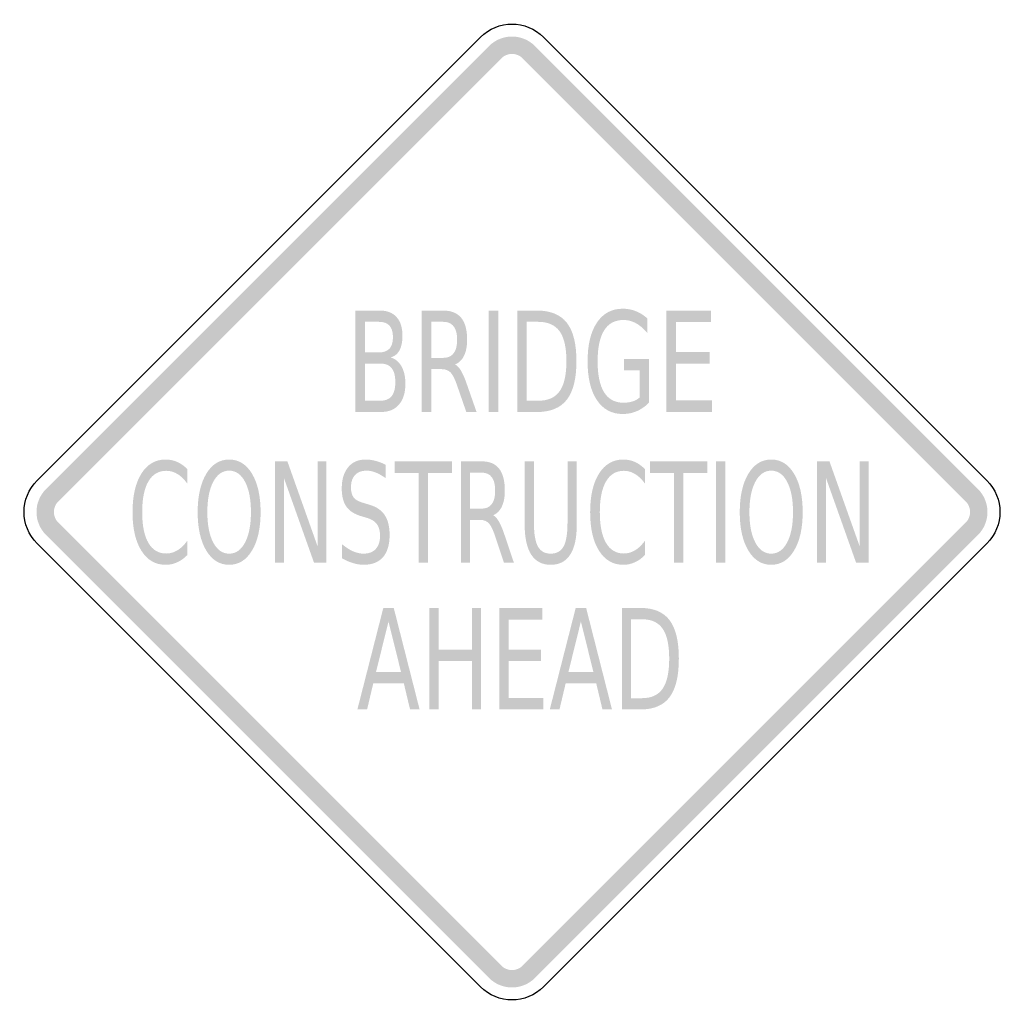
# Model space of a CAD drawing. Header units: inches. Extents: x -0.5 to 0.5, y -0.5 to 0.5.
import ezdxf

# ---------------------------------------------------------------- set-up
doc = ezdxf.new("R2010")
doc.units = ezdxf.units.IN
doc.header["$MEASUREMENT"] = 0

msp = doc.modelspace()

# ---------------------------------------------------------------- hatches: boundary and pattern name
for points in [[(0.02322, 0.47331), (0.02083, 0.47548), (0.01824, 0.4774), (0.01548, 0.47905), (0.01257, 0.48043), (0.00953, 0.48152), (0.00641, 0.4823), (0.00322, 0.48277), (0, 0.48293), (-0.00322, 0.48277), (-0.00641, 0.4823), (-0.00953, 0.48152), (-0.01257, 0.48043), (-0.01548, 0.47905), (-0.01824, 0.4774), (-0.02083, 0.47548), (-0.02322, 0.47331), (-0.01072, 0.46081), (-0.00961, 0.46181), (-0.00842, 0.4627), (-0.00714, 0.46346), (-0.0058, 0.4641), (-0.0044, 0.4646), (-0.00296, 0.46496), (-0.00148, 0.46518), (0, 0.46525), (0.00149, 0.46518), (0.00296, 0.46496), (0.0044, 0.4646), (0.0058, 0.4641), (0.00714, 0.46346), (0.00842, 0.4627), (0.00962, 0.46181), (0.01072, 0.46081), (0.02322, 0.47331)], [(-0.46081, 0.01072), (-0.01072, 0.46081), (-0.02322, 0.47331), (-0.47331, 0.02322), (-0.46081, 0.01072)], [(0.01072, 0.46081), (0.46081, 0.01072), (0.47331, 0.02322), (0.02322, 0.47331), (0.01072, 0.46081)], [(-0.02357, 0.2046), (-0.01389, 0.2046), (-0.01389, 0.10154), (-0.02357, 0.10154), (-0.02357, 0.2046)], [(0.1569, 0.2046), (0.2021, 0.2046), (0.2021, 0.19286), (0.16659, 0.19286), (0.16659, 0.16235), (0.20066, 0.16235), (0.20066, 0.15062), (0.16659, 0.15062), (0.16659, 0.11327), (0.203, 0.11327), (0.203, 0.10154), (0.1569, 0.10154), (0.1569, 0.2046)], [(-0.24072, 0.05144), (-0.22812, 0.05144), (-0.19748, -0.03477), (-0.19748, 0.05144), (-0.18843, 0.05144), (-0.18843, -0.05162), (-0.20102, -0.05162), (-0.23167, 0.0346), (-0.23167, -0.05162), (-0.24072, -0.05162), (-0.24072, 0.05144)], [(-0.11922, 0.05144), (-0.0608, 0.05144), (-0.0608, 0.03971), (-0.08533, 0.03971), (-0.08533, -0.05162), (-0.09469, -0.05162), (-0.09469, 0.03971), (-0.11922, 0.03971), (-0.11922, 0.05144)], [(0.13999, 0.05144), (0.1984, 0.05144), (0.1984, 0.03971), (0.17387, 0.03971), (0.17387, -0.05162), (0.16452, -0.05162), (0.16452, 0.03971), (0.13999, 0.03971), (0.13999, 0.05144)], [(0.20735, 0.05144), (0.21671, 0.05144), (0.21671, -0.05162), (0.20735, -0.05162), (0.20735, 0.05144)], [(0.30983, 0.05144), (0.32242, 0.05144), (0.35307, -0.03477), (0.35307, 0.05144), (0.36212, 0.05144), (0.36212, -0.05162), (0.34952, -0.05162), (0.31888, 0.0346), (0.31888, -0.05162), (0.30983, -0.05162), (0.30983, 0.05144)], [(-0.47331, 0.02322), (-0.47548, 0.02083), (-0.4774, 0.01824), (-0.47905, 0.01548), (-0.48043, 0.01257), (-0.48152, 0.00953), (-0.4823, 0.00641), (-0.48277, 0.00322), (-0.48293, 0), (-0.48277, -0.00322), (-0.4823, -0.00641), (-0.48152, -0.00953), (-0.48043, -0.01257), (-0.47905, -0.01548), (-0.4774, -0.01824), (-0.47548, -0.02083), (-0.47331, -0.02322), (-0.46081, -0.01072), (-0.46181, -0.00961), (-0.4627, -0.00842), (-0.46346, -0.00714), (-0.4641, -0.0058), (-0.4646, -0.0044), (-0.46496, -0.00296), (-0.46518, -0.00149), (-0.46525, 0), (-0.46518, 0.00149), (-0.46496, 0.00296), (-0.4646, 0.0044), (-0.4641, 0.0058), (-0.46346, 0.00714), (-0.4627, 0.00842), (-0.46181, 0.00961), (-0.46081, 0.01072), (-0.47331, 0.02322)], [(0.47331, -0.02322), (0.47548, -0.02083), (0.4774, -0.01824), (0.47905, -0.01548), (0.48043, -0.01257), (0.48152, -0.00953), (0.4823, -0.00641), (0.48277, -0.00322), (0.48293, 0), (0.48277, 0.00322), (0.4823, 0.00641), (0.48152, 0.00953), (0.48043, 0.01257), (0.47905, 0.01548), (0.4774, 0.01824), (0.47548, 0.02083), (0.47331, 0.02322), (0.46081, 0.01072), (0.46181, 0.00961), (0.4627, 0.00842), (0.46346, 0.00714), (0.4641, 0.0058), (0.4646, 0.0044), (0.46496, 0.00296), (0.46518, 0.00149), (0.46525, 0), (0.46518, -0.00149), (0.46496, -0.00296), (0.4646, -0.0044), (0.4641, -0.0058), (0.46346, -0.00714), (0.4627, -0.00842), (0.46181, -0.00961), (0.46081, -0.01072), (0.47331, -0.02322)], [(-0.01072, -0.46081), (-0.46081, -0.01072), (-0.47331, -0.02322), (-0.02322, -0.47331), (-0.01072, -0.46081)], [(0.46081, -0.01072), (0.01072, -0.46081), (0.02322, -0.47331), (0.47331, -0.02322), (0.46081, -0.01072)], [(-0.08384, -0.09748), (-0.0745, -0.09748), (-0.0745, -0.13972), (-0.04065, -0.13972), (-0.04065, -0.09748), (-0.03132, -0.09748), (-0.03132, -0.20054), (-0.04065, -0.20054), (-0.04065, -0.15146), (-0.0745, -0.15146), (-0.0745, -0.20054), (-0.08384, -0.20054), (-0.08384, -0.09748)], [(-0.01275, -0.09748), (0.03079, -0.09748), (0.03079, -0.10921), (-0.00342, -0.10921), (-0.00342, -0.13972), (0.0294, -0.13972), (0.0294, -0.15146), (-0.00342, -0.15146), (-0.00342, -0.1888), (0.03166, -0.1888), (0.03166, -0.20054), (-0.01275, -0.20054), (-0.01275, -0.09748)], [(-0.02322, -0.47331), (-0.02083, -0.47548), (-0.01824, -0.4774), (-0.01548, -0.47905), (-0.01257, -0.48043), (-0.00953, -0.48152), (-0.00641, -0.4823), (-0.00322, -0.48277), (0, -0.48293), (0.00322, -0.48277), (0.00641, -0.4823), (0.00953, -0.48152), (0.01257, -0.48043), (0.01548, -0.47905), (0.01824, -0.4774), (0.02083, -0.47548), (0.02322, -0.47331), (0.01072, -0.46081), (0.00962, -0.46181), (0.00842, -0.4627), (0.00714, -0.46346), (0.0058, -0.4641), (0.0044, -0.4646), (0.00296, -0.46496), (0.00149, -0.46518), (0, -0.46525), (-0.00148, -0.46518), (-0.00296, -0.46496), (-0.0044, -0.4646), (-0.0058, -0.4641), (-0.00714, -0.46346), (-0.00842, -0.4627), (-0.00961, -0.46181), (-0.01072, -0.46081), (-0.02322, -0.47331)]]:
    msp.add_hatch(color=7).paths.add_polyline_path(points)
h = msp.add_hatch(color=7)
edge = h.paths.add_edge_path()
edge.add_line((-0.15901, 0.2046), (-0.13431, 0.2046))
edge.add_spline(control_points=[(-0.13431, 0.2046), (-0.12693, 0.2046), (-0.12124, 0.20239), (-0.11725, 0.19797), (-0.11325, 0.19355), (-0.11126, 0.18727), (-0.11126, 0.17912), (-0.11126, 0.17282), (-0.11228, 0.1678), (-0.11432, 0.16408), (-0.11636, 0.16035), (-0.11937, 0.15803), (-0.12334, 0.1571)], knot_values=[0, 0, 0, 0, 1, 1, 1, 2, 2, 2, 3, 3, 3, 4, 4, 4, 4], degree=3, periodic=0)
edge.add_spline(control_points=[(-0.12334, 0.1571), (-0.11855, 0.15563), (-0.11484, 0.15256), (-0.11221, 0.14789), (-0.10959, 0.14322), (-0.10827, 0.13739), (-0.10827, 0.13039), (-0.10827, 0.12119), (-0.11045, 0.11408), (-0.1148, 0.10906), (-0.11914, 0.10405), (-0.12533, 0.10154), (-0.13335, 0.10154)], knot_values=[0, 0, 0, 0, 1, 1, 1, 2, 2, 2, 3, 3, 3, 4, 4, 4, 4], degree=3, periodic=0)
edge.add_line((-0.13335, 0.10154), (-0.15901, 0.10154))
edge.add_line((-0.15901, 0.10154), (-0.15901, 0.2046))
edge = h.paths.add_edge_path(flags=0)
edge.add_line((-0.14932, 0.15075), (-0.14932, 0.113))
edge.add_line((-0.14932, 0.113), (-0.13383, 0.113))
edge.add_spline(control_points=[(-0.13383, 0.113), (-0.12861, 0.113), (-0.12475, 0.11455), (-0.12225, 0.11766), (-0.11975, 0.12076), (-0.1185, 0.12551), (-0.1185, 0.13191), (-0.1185, 0.13835), (-0.11975, 0.1431), (-0.12225, 0.14616), (-0.12475, 0.14922), (-0.12861, 0.15075), (-0.13383, 0.15075)], knot_values=[0, 0, 0, 0, 1, 1, 1, 2, 2, 2, 3, 3, 3, 4, 4, 4, 4], degree=3, periodic=0)
edge.add_line((-0.13383, 0.15075), (-0.14932, 0.15075))
edge = h.paths.add_edge_path(flags=0)
edge.add_line((-0.14932, 0.19314), (-0.14932, 0.16207))
edge.add_line((-0.14932, 0.16207), (-0.135, 0.16207))
edge.add_spline(control_points=[(-0.135, 0.16207), (-0.13028, 0.16207), (-0.12676, 0.16335), (-0.12443, 0.16591), (-0.12211, 0.16846), (-0.12095, 0.17236), (-0.12095, 0.17761), (-0.12095, 0.18281), (-0.12211, 0.18669), (-0.12443, 0.18927), (-0.12676, 0.19185), (-0.13028, 0.19314), (-0.135, 0.19314)], knot_values=[0, 0, 0, 0, 1, 1, 1, 2, 2, 2, 3, 3, 3, 4, 4, 4, 4], degree=3, periodic=0)
edge.add_line((-0.135, 0.19314), (-0.14932, 0.19314))
h = msp.add_hatch(color=7)
edge = h.paths.add_edge_path()
edge.add_spline(control_points=[(-0.05781, 0.14986), (-0.05571, 0.14884), (-0.05369, 0.14668), (-0.05174, 0.14337), (-0.04978, 0.14006), (-0.04782, 0.1355), (-0.04583, 0.1297)], knot_values=[0, 0, 0, 0, 1, 1, 1, 2, 2, 2, 2], degree=3, periodic=0)
edge.add_line((-0.04583, 0.1297), (-0.03598, 0.10154))
edge.add_line((-0.03598, 0.10154), (-0.04641, 0.10154))
edge.add_line((-0.04641, 0.10154), (-0.05557, 0.12798))
edge.add_spline(control_points=[(-0.05557, 0.12798), (-0.05791, 0.13488), (-0.06019, 0.13946), (-0.06241, 0.14171), (-0.06463, 0.14397), (-0.06765, 0.14509), (-0.07149, 0.14509)], knot_values=[0, 0, 0, 0, 1, 1, 1, 2, 2, 2, 2], degree=3, periodic=0)
edge.add_line((-0.07149, 0.14509), (-0.08203, 0.14509))
edge.add_line((-0.08203, 0.14509), (-0.08203, 0.10154))
edge.add_line((-0.08203, 0.10154), (-0.09172, 0.10154))
edge.add_line((-0.09172, 0.10154), (-0.09172, 0.2046))
edge.add_line((-0.09172, 0.2046), (-0.06989, 0.2046))
edge.add_spline(control_points=[(-0.06989, 0.2046), (-0.06169, 0.2046), (-0.05559, 0.20213), (-0.05158, 0.19721), (-0.04757, 0.19229), (-0.04556, 0.18485), (-0.04556, 0.17491), (-0.04556, 0.16843), (-0.0466, 0.16304), (-0.04868, 0.15876), (-0.05075, 0.15448), (-0.0538, 0.15151), (-0.05781, 0.14986)], knot_values=[0, 0, 0, 0, 1, 1, 1, 2, 2, 2, 3, 3, 3, 4, 4, 4, 4], degree=3, periodic=0)
edge = h.paths.add_edge_path(flags=0)
edge.add_line((-0.08203, 0.19314), (-0.08203, 0.15655))
edge.add_line((-0.08203, 0.15655), (-0.06989, 0.15655))
edge.add_spline(control_points=[(-0.06989, 0.15655), (-0.06521, 0.15655), (-0.06167, 0.15811), (-0.0593, 0.16121), (-0.05692, 0.16432), (-0.05573, 0.16889), (-0.05573, 0.17491), (-0.05573, 0.18094), (-0.05692, 0.18549), (-0.0593, 0.18855), (-0.06167, 0.19161), (-0.06521, 0.19314), (-0.06989, 0.19314)], knot_values=[0, 0, 0, 0, 1, 1, 1, 2, 2, 2, 3, 3, 3, 4, 4, 4, 4], degree=3, periodic=0)
edge.add_line((-0.06989, 0.19314), (-0.08203, 0.19314))
h = msp.add_hatch(color=7)
edge = h.paths.add_edge_path()
edge.add_line((0.00533, 0.2046), (0.02519, 0.2046))
edge.add_spline(control_points=[(0.02519, 0.2046), (0.03907, 0.2046), (0.04924, 0.20044), (0.05572, 0.19214), (0.0622, 0.18383), (0.06544, 0.17084), (0.06544, 0.15317), (0.06544, 0.13541), (0.06218, 0.12236), (0.05567, 0.11403), (0.04916, 0.1057), (0.039, 0.10154), (0.02519, 0.10154)], knot_values=[0, 0, 0, 0, 1, 1, 1, 2, 2, 2, 3, 3, 3, 4, 4, 4, 4], degree=3, periodic=0)
edge.add_line((0.02519, 0.10154), (0.00533, 0.10154))
edge.add_line((0.00533, 0.10154), (0.00533, 0.2046))
edge = h.paths.add_edge_path(flags=0)
edge.add_line((0.01502, 0.19314), (0.01502, 0.113))
edge.add_line((0.01502, 0.113), (0.02668, 0.113))
edge.add_spline(control_points=[(0.02668, 0.113), (0.03655, 0.113), (0.04378, 0.11622), (0.04838, 0.12266), (0.05297, 0.1291), (0.05527, 0.13927), (0.05527, 0.15317), (0.05527, 0.16698), (0.05297, 0.17709), (0.04838, 0.18351), (0.04378, 0.18993), (0.03655, 0.19314), (0.02668, 0.19314)], knot_values=[0, 0, 0, 0, 1, 1, 1, 2, 2, 2, 3, 3, 3, 4, 4, 4, 4], degree=3, periodic=0)
edge.add_line((0.02668, 0.19314), (0.01502, 0.19314))
h = msp.add_hatch(color=7)
edge = h.paths.add_edge_path()
edge.add_line((0.12964, 0.11624), (0.12964, 0.14392))
edge.add_line((0.12964, 0.14392), (0.11383, 0.14392))
edge.add_line((0.11383, 0.14392), (0.11383, 0.15538))
edge.add_line((0.11383, 0.15538), (0.13922, 0.15538))
edge.add_line((0.13922, 0.15538), (0.13922, 0.11113))
edge.add_spline(control_points=[(0.13922, 0.11113), (0.1355, 0.10731), (0.13138, 0.10443), (0.12687, 0.10247), (0.12237, 0.10051), (0.11756, 0.09954), (0.11245, 0.09954), (0.10127, 0.09954), (0.09253, 0.10424), (0.08623, 0.11365), (0.07993, 0.12306), (0.07678, 0.13617), (0.07678, 0.15296), (0.07678, 0.16981), (0.07993, 0.18293), (0.08623, 0.19234), (0.09253, 0.20175), (0.10127, 0.20646), (0.11245, 0.20646), (0.1171, 0.20646), (0.12152, 0.20563), (0.12573, 0.20397), (0.12993, 0.20232), (0.13381, 0.19988), (0.13736, 0.19666)], knot_values=[0, 0, 0, 0, 1, 1, 1, 2, 2, 2, 3, 3, 3, 4, 4, 4, 5, 5, 5, 6, 6, 6, 7, 7, 7, 8, 8, 8, 8], degree=3, periodic=0)
edge.add_line((0.13736, 0.19666), (0.13736, 0.18182))
edge.add_spline(control_points=[(0.13736, 0.18182), (0.13378, 0.18619), (0.12997, 0.18948), (0.12594, 0.19169), (0.12191, 0.1939), (0.11768, 0.195), (0.11324, 0.195), (0.10451, 0.195), (0.09795, 0.19148), (0.09355, 0.18444), (0.08915, 0.1774), (0.08695, 0.16691), (0.08695, 0.15296), (0.08695, 0.13907), (0.08915, 0.1286), (0.09355, 0.12156), (0.09795, 0.11452), (0.10451, 0.11099), (0.11324, 0.11099), (0.11669, 0.11099), (0.11975, 0.11142), (0.12243, 0.11227), (0.12511, 0.11312), (0.12751, 0.11445), (0.12964, 0.11624)], knot_values=[0, 0, 0, 0, 1, 1, 1, 2, 2, 2, 3, 3, 3, 4, 4, 4, 5, 5, 5, 6, 6, 6, 7, 7, 7, 8, 8, 8, 8], degree=3, periodic=0)
h = msp.add_hatch(color=7)
edge = h.paths.add_edge_path()
edge.add_line((-0.32973, 0.0435), (-0.32973, 0.0288))
edge.add_spline(control_points=[(-0.32973, 0.0288), (-0.33288, 0.03317), (-0.33624, 0.03644), (-0.3398, 0.0386), (-0.34337, 0.04076), (-0.34716, 0.04185), (-0.35117, 0.04185), (-0.35905, 0.04185), (-0.36509, 0.03824), (-0.36929, 0.03104), (-0.37349, 0.02384), (-0.37559, 0.01343), (-0.37559, -0.00019), (-0.37559, -0.01377), (-0.37349, -0.02416), (-0.36929, -0.03136), (-0.36509, -0.03856), (-0.35905, -0.04216), (-0.35117, -0.04216), (-0.34716, -0.04216), (-0.34337, -0.04108), (-0.3398, -0.03892), (-0.33624, -0.03675), (-0.33288, -0.03349), (-0.32973, -0.02911)], knot_values=[0, 0, 0, 0, 1, 1, 1, 2, 2, 2, 3, 3, 3, 4, 4, 4, 5, 5, 5, 6, 6, 6, 7, 7, 7, 8, 8, 8, 8], degree=3, periodic=0)
edge.add_line((-0.32973, -0.02911), (-0.32973, -0.04368))
edge.add_spline(control_points=[(-0.32973, -0.04368), (-0.33298, -0.04699), (-0.33645, -0.04948), (-0.34011, -0.05113), (-0.34378, -0.05279), (-0.34764, -0.05362), (-0.35168, -0.05362), (-0.36217, -0.05362), (-0.37042, -0.04884), (-0.37642, -0.0393), (-0.38241, -0.02975), (-0.38541, -0.01671), (-0.38541, -0.00019), (-0.38541, 0.01637), (-0.38241, 0.02943), (-0.37642, 0.03898), (-0.37042, 0.04853), (-0.36217, 0.0533), (-0.35168, 0.0533), (-0.34757, 0.0533), (-0.34368, 0.05249), (-0.34001, 0.05085), (-0.33634, 0.04922), (-0.33291, 0.04677), (-0.32973, 0.0435)], knot_values=[0, 0, 0, 0, 1, 1, 1, 2, 2, 2, 3, 3, 3, 4, 4, 4, 5, 5, 5, 6, 6, 6, 7, 7, 7, 8, 8, 8, 8], degree=3, periodic=0)
h = msp.add_hatch(color=7)
edge = h.paths.add_edge_path()
edge.add_spline(control_points=[(-0.28725, 0.0533), (-0.27755, 0.0533), (-0.26981, 0.04846), (-0.26401, 0.03877), (-0.25822, 0.02909), (-0.25532, 0.0161), (-0.25532, -0.00019), (-0.25532, -0.01644), (-0.25822, -0.0294), (-0.26401, -0.03909), (-0.26981, -0.04877), (-0.27755, -0.05362), (-0.28725, -0.05362), (-0.29696, -0.05362), (-0.30471, -0.04879), (-0.31052, -0.03912), (-0.31633, -0.02946), (-0.31924, -0.01648), (-0.31924, -0.00019), (-0.31924, 0.0161), (-0.31633, 0.02909), (-0.31052, 0.03877), (-0.30471, 0.04846), (-0.29696, 0.0533), (-0.28725, 0.0533)], knot_values=[0, 0, 0, 0, 1, 1, 1, 2, 2, 2, 3, 3, 3, 4, 4, 4, 5, 5, 5, 6, 6, 6, 7, 7, 7, 8, 8, 8, 8], degree=3, periodic=0)
edge = h.paths.add_edge_path(flags=0)
edge.add_spline(control_points=[(-0.28725, 0.04198), (-0.29404, 0.04198), (-0.29943, 0.03821), (-0.30343, 0.03066), (-0.30742, 0.02312), (-0.30942, 0.01283), (-0.30942, -0.00019), (-0.30942, -0.01317), (-0.30742, -0.02343), (-0.30343, -0.03098), (-0.29943, -0.03852), (-0.29404, -0.0423), (-0.28725, -0.0423), (-0.28047, -0.0423), (-0.27509, -0.03852), (-0.27111, -0.03098), (-0.26713, -0.02343), (-0.26514, -0.01317), (-0.26514, -0.00019), (-0.26514, 0.01283), (-0.26713, 0.02312), (-0.27111, 0.03066), (-0.27509, 0.03821), (-0.28047, 0.04198), (-0.28725, 0.04198)], knot_values=[0, 0, 0, 0, 1, 1, 1, 2, 2, 2, 3, 3, 3, 4, 4, 4, 5, 5, 5, 6, 6, 6, 7, 7, 7, 8, 8, 8, 8], degree=3, periodic=0)
h = msp.add_hatch(color=7)
edge = h.paths.add_edge_path()
edge.add_line((-0.12847, 0.04806), (-0.12847, 0.03446))
edge.add_spline(control_points=[(-0.12847, 0.03446), (-0.132, 0.03699), (-0.13534, 0.03888), (-0.1385, 0.04012), (-0.14165, 0.04136), (-0.14469, 0.04198), (-0.1476, 0.04198), (-0.15271, 0.04198), (-0.15664, 0.04051), (-0.1594, 0.03757), (-0.16216, 0.03462), (-0.16354, 0.03043), (-0.16354, 0.025), (-0.16354, 0.02045), (-0.16262, 0.01701), (-0.16079, 0.01468), (-0.15895, 0.01236), (-0.15547, 0.01048), (-0.15032, 0.00906)], knot_values=[0, 0, 0, 0, 1, 1, 1, 2, 2, 2, 3, 3, 3, 4, 4, 4, 5, 5, 5, 6, 6, 6, 6], degree=3, periodic=0)
edge.add_line((-0.15032, 0.00906), (-0.14472, 0.00733))
edge.add_spline(control_points=[(-0.14472, 0.00733), (-0.13773, 0.00535), (-0.13258, 0.00187), (-0.12927, -0.00313), (-0.12596, -0.00812), (-0.12431, -0.0148), (-0.12431, -0.02318), (-0.12431, -0.03316), (-0.12654, -0.04073), (-0.13102, -0.04589), (-0.13549, -0.05104), (-0.14206, -0.05362), (-0.15074, -0.05362), (-0.15403, -0.05362), (-0.15751, -0.05307), (-0.1612, -0.05196), (-0.16488, -0.05086), (-0.1687, -0.04922), (-0.17264, -0.04706)], knot_values=[0, 0, 0, 0, 1, 1, 1, 2, 2, 2, 3, 3, 3, 4, 4, 4, 5, 5, 5, 6, 6, 6, 6], degree=3, periodic=0)
edge.add_line((-0.17264, -0.04706), (-0.17264, -0.0327))
edge.add_spline(control_points=[(-0.17264, -0.0327), (-0.16884, -0.03588), (-0.16512, -0.03827), (-0.16148, -0.03988), (-0.15785, -0.04149), (-0.15427, -0.0423), (-0.15074, -0.0423), (-0.14542, -0.0423), (-0.14131, -0.04073), (-0.1384, -0.0376), (-0.13548, -0.03447), (-0.13402, -0.03001), (-0.13402, -0.02421), (-0.13402, -0.01915), (-0.13507, -0.01519), (-0.13716, -0.01234), (-0.13925, -0.00949), (-0.14268, -0.00735), (-0.14745, -0.00592)], knot_values=[0, 0, 0, 0, 1, 1, 1, 2, 2, 2, 3, 3, 3, 4, 4, 4, 5, 5, 5, 6, 6, 6, 6], degree=3, periodic=0)
edge.add_line((-0.14745, -0.00592), (-0.1531, -0.00426))
edge.add_spline(control_points=[(-0.1531, -0.00426), (-0.16009, -0.00219), (-0.16514, 0.00105), (-0.16824, 0.00547), (-0.17135, 0.00989), (-0.1729, 0.01603), (-0.1729, 0.0239), (-0.1729, 0.03301), (-0.17075, 0.04019), (-0.16644, 0.04544), (-0.16214, 0.05068), (-0.15622, 0.0533), (-0.14868, 0.0533), (-0.14542, 0.0533), (-0.14211, 0.05287), (-0.13876, 0.05199), (-0.1354, 0.05112), (-0.13197, 0.04981), (-0.12847, 0.04806)], knot_values=[0, 0, 0, 0, 1, 1, 1, 2, 2, 2, 3, 3, 3, 4, 4, 4, 5, 5, 5, 6, 6, 6, 6], degree=3, periodic=0)
h = msp.add_hatch(color=7)
edge = h.paths.add_edge_path()
edge.add_spline(control_points=[(-0.0191, -0.0033), (-0.01708, -0.00431), (-0.01513, -0.00647), (-0.01324, -0.00979), (-0.01136, -0.0131), (-0.00945, -0.01766), (-0.00753, -0.02345)], knot_values=[0, 0, 0, 0, 1, 1, 1, 2, 2, 2, 2], degree=3, periodic=0)
edge.add_line((-0.00753, -0.02345), (0.00198, -0.05162))
edge.add_line((0.00198, -0.05162), (-0.0081, -0.05162))
edge.add_line((-0.0081, -0.05162), (-0.01694, -0.02518))
edge.add_spline(control_points=[(-0.01694, -0.02518), (-0.01921, -0.01828), (-0.02141, -0.0137), (-0.02355, -0.01144), (-0.02569, -0.00919), (-0.02862, -0.00806), (-0.03232, -0.00806)], knot_values=[0, 0, 0, 0, 1, 1, 1, 2, 2, 2, 2], degree=3, periodic=0)
edge.add_line((-0.03232, -0.00806), (-0.0425, -0.00806))
edge.add_line((-0.0425, -0.00806), (-0.0425, -0.05162))
edge.add_line((-0.0425, -0.05162), (-0.05186, -0.05162))
edge.add_line((-0.05186, -0.05162), (-0.05186, 0.05144))
edge.add_line((-0.05186, 0.05144), (-0.03077, 0.05144))
edge.add_spline(control_points=[(-0.03077, 0.05144), (-0.02286, 0.05144), (-0.01696, 0.04898), (-0.01309, 0.04405), (-0.00921, 0.03913), (-0.00728, 0.0317), (-0.00728, 0.02176), (-0.00728, 0.01527), (-0.00828, 0.00989), (-0.01028, 0.00561), (-0.01229, 0.00133), (-0.01523, -0.00164), (-0.0191, -0.0033)], knot_values=[0, 0, 0, 0, 1, 1, 1, 2, 2, 2, 3, 3, 3, 4, 4, 4, 4], degree=3, periodic=0)
edge = h.paths.add_edge_path(flags=0)
edge.add_line((-0.0425, 0.03998), (-0.0425, 0.0034))
edge.add_line((-0.0425, 0.0034), (-0.03077, 0.0034))
edge.add_spline(control_points=[(-0.03077, 0.0034), (-0.02625, 0.0034), (-0.02284, 0.00495), (-0.02054, 0.00806), (-0.01825, 0.01116), (-0.0171, 0.01573), (-0.0171, 0.02176), (-0.0171, 0.02779), (-0.01825, 0.03233), (-0.02054, 0.03539), (-0.02284, 0.03845), (-0.02625, 0.03998), (-0.03077, 0.03998)], knot_values=[0, 0, 0, 0, 1, 1, 1, 2, 2, 2, 3, 3, 3, 4, 4, 4, 4], degree=3, periodic=0)
edge.add_line((-0.03077, 0.03998), (-0.0425, 0.03998))
h = msp.add_hatch(color=7)
edge = h.paths.add_edge_path()
edge.add_line((0.01288, 0.05144), (0.02229, 0.05144))
edge.add_line((0.02229, 0.05144), (0.02229, -0.01117))
edge.add_spline(control_points=[(0.02229, -0.01117), (0.02229, -0.02221), (0.02364, -0.03016), (0.02633, -0.03502), (0.02902, -0.03987), (0.03336, -0.0423), (0.03936, -0.0423), (0.04536, -0.0423), (0.0497, -0.03987), (0.05237, -0.03502), (0.05504, -0.03016), (0.05638, -0.02221), (0.05638, -0.01117)], knot_values=[0, 0, 0, 0, 1, 1, 1, 2, 2, 2, 3, 3, 3, 4, 4, 4, 4], degree=3, periodic=0)
edge.add_line((0.05638, -0.01117), (0.05638, 0.05144))
edge.add_line((0.05638, 0.05144), (0.06579, 0.05144))
edge.add_line((0.06579, 0.05144), (0.06579, -0.01289))
edge.add_spline(control_points=[(0.06579, -0.01289), (0.06579, -0.02633), (0.06356, -0.03648), (0.05911, -0.04333), (0.05465, -0.05019), (0.04807, -0.05362), (0.03936, -0.05362), (0.03062, -0.05362), (0.02402, -0.05019), (0.01956, -0.04333), (0.01511, -0.03648), (0.01288, -0.02633), (0.01288, -0.01289)], knot_values=[0, 0, 0, 0, 1, 1, 1, 2, 2, 2, 3, 3, 3, 4, 4, 4, 4], degree=3, periodic=0)
edge.add_line((0.01288, -0.01289), (0.01288, 0.05144))
h = msp.add_hatch(color=7)
edge = h.paths.add_edge_path()
edge.add_line((0.13505, 0.0435), (0.13505, 0.0288))
edge.add_spline(control_points=[(0.13505, 0.0288), (0.1319, 0.03317), (0.12854, 0.03644), (0.12497, 0.0386), (0.12141, 0.04076), (0.11762, 0.04185), (0.11361, 0.04185), (0.10573, 0.04185), (0.09968, 0.03824), (0.09549, 0.03104), (0.09129, 0.02384), (0.08919, 0.01343), (0.08919, -0.00019), (0.08919, -0.01377), (0.09129, -0.02416), (0.09549, -0.03136), (0.09968, -0.03856), (0.10573, -0.04216), (0.11361, -0.04216), (0.11762, -0.04216), (0.12141, -0.04108), (0.12497, -0.03892), (0.12854, -0.03675), (0.1319, -0.03349), (0.13505, -0.02911)], knot_values=[0, 0, 0, 0, 1, 1, 1, 2, 2, 2, 3, 3, 3, 4, 4, 4, 5, 5, 5, 6, 6, 6, 7, 7, 7, 8, 8, 8, 8], degree=3, periodic=0)
edge.add_line((0.13505, -0.02911), (0.13505, -0.04368))
edge.add_spline(control_points=[(0.13505, -0.04368), (0.1318, -0.04699), (0.12833, -0.04948), (0.12467, -0.05113), (0.121, -0.05279), (0.11714, -0.05362), (0.1131, -0.05362), (0.10261, -0.05362), (0.09436, -0.04884), (0.08836, -0.0393), (0.08236, -0.02975), (0.07937, -0.01671), (0.07937, -0.00019), (0.07937, 0.01637), (0.08236, 0.02943), (0.08836, 0.03898), (0.09436, 0.04853), (0.10261, 0.0533), (0.1131, 0.0533), (0.11721, 0.0533), (0.1211, 0.05249), (0.12477, 0.05085), (0.12844, 0.04922), (0.13186, 0.04677), (0.13505, 0.0435)], knot_values=[0, 0, 0, 0, 1, 1, 1, 2, 2, 2, 3, 3, 3, 4, 4, 4, 5, 5, 5, 6, 6, 6, 7, 7, 7, 8, 8, 8, 8], degree=3, periodic=0)
h = msp.add_hatch(color=7)
edge = h.paths.add_edge_path()
edge.add_spline(control_points=[(0.26329, 0.0533), (0.27299, 0.0533), (0.28074, 0.04846), (0.28653, 0.03877), (0.29233, 0.02909), (0.29522, 0.0161), (0.29522, -0.00019), (0.29522, -0.01644), (0.29233, -0.0294), (0.28653, -0.03909), (0.28074, -0.04877), (0.27299, -0.05362), (0.26329, -0.05362), (0.25359, -0.05362), (0.24584, -0.04879), (0.24002, -0.03912), (0.23421, -0.02946), (0.23131, -0.01648), (0.23131, -0.00019), (0.23131, 0.0161), (0.23421, 0.02909), (0.24002, 0.03877), (0.24584, 0.04846), (0.25359, 0.0533), (0.26329, 0.0533)], knot_values=[0, 0, 0, 0, 1, 1, 1, 2, 2, 2, 3, 3, 3, 4, 4, 4, 5, 5, 5, 6, 6, 6, 7, 7, 7, 8, 8, 8, 8], degree=3, periodic=0)
edge = h.paths.add_edge_path(flags=0)
edge.add_spline(control_points=[(0.26329, 0.04198), (0.2565, 0.04198), (0.25111, 0.03821), (0.24712, 0.03066), (0.24313, 0.02312), (0.24113, 0.01283), (0.24113, -0.00019), (0.24113, -0.01317), (0.24313, -0.02343), (0.24712, -0.03098), (0.25111, -0.03852), (0.2565, -0.0423), (0.26329, -0.0423), (0.27008, -0.0423), (0.27546, -0.03852), (0.27944, -0.03098), (0.28341, -0.02343), (0.2854, -0.01317), (0.2854, -0.00019), (0.2854, 0.01283), (0.28341, 0.02312), (0.27944, 0.03066), (0.27546, 0.03821), (0.27008, 0.04198), (0.26329, 0.04198)], knot_values=[0, 0, 0, 0, 1, 1, 1, 2, 2, 2, 3, 3, 3, 4, 4, 4, 5, 5, 5, 6, 6, 6, 7, 7, 7, 8, 8, 8, 8], degree=3, periodic=0)
h = msp.add_hatch(color=7)
h.paths.add_polyline_path([(-0.13071, -0.09748), (-0.12009, -0.09748), (-0.09384, -0.20054), (-0.10353, -0.20054), (-0.10984, -0.1741), (-0.14092, -0.1741), (-0.14717, -0.20054), (-0.15702, -0.20054), (-0.13071, -0.09748)])
h.paths.add_polyline_path([(-0.12543, -0.11122), (-0.1381, -0.1625), (-0.11271, -0.1625), (-0.12543, -0.11122)], flags=0)
h = msp.add_hatch(color=7)
h.paths.add_polyline_path([(0.06469, -0.09748), (0.0753, -0.09748), (0.10156, -0.20054), (0.09187, -0.20054), (0.08556, -0.1741), (0.05448, -0.1741), (0.04822, -0.20054), (0.03838, -0.20054), (0.06469, -0.09748)])
h.paths.add_polyline_path([(0.06997, -0.11122), (0.0573, -0.1625), (0.08269, -0.1625), (0.06997, -0.11122)], flags=0)
h = msp.add_hatch(color=7)
edge = h.paths.add_edge_path()
edge.add_line((0.11156, -0.09748), (0.13069, -0.09748))
edge.add_spline(control_points=[(0.13069, -0.09748), (0.14406, -0.09748), (0.15386, -0.10163), (0.1601, -0.10994), (0.16634, -0.11825), (0.16946, -0.13123), (0.16946, -0.1489), (0.16946, -0.16667), (0.16632, -0.17971), (0.16005, -0.18804), (0.15378, -0.19637), (0.14399, -0.20054), (0.13069, -0.20054)], knot_values=[0, 0, 0, 0, 1, 1, 1, 2, 2, 2, 3, 3, 3, 4, 4, 4, 4], degree=3, periodic=0)
edge.add_line((0.13069, -0.20054), (0.11156, -0.20054))
edge.add_line((0.11156, -0.20054), (0.11156, -0.09748))
edge = h.paths.add_edge_path(flags=0)
edge.add_line((0.12089, -0.10894), (0.12089, -0.18908))
edge.add_line((0.12089, -0.18908), (0.13213, -0.18908))
edge.add_spline(control_points=[(0.13213, -0.18908), (0.14163, -0.18908), (0.1486, -0.18586), (0.15302, -0.17941), (0.15745, -0.17297), (0.15967, -0.1628), (0.15967, -0.1489), (0.15967, -0.1351), (0.15745, -0.12499), (0.15302, -0.11857), (0.1486, -0.11215), (0.14163, -0.10894), (0.13213, -0.10894)], knot_values=[0, 0, 0, 0, 1, 1, 1, 2, 2, 2, 3, 3, 3, 4, 4, 4, 4], degree=3, periodic=0)
edge.add_line((0.13213, -0.10894), (0.12089, -0.10894))

# ---------------------------------------------------------------- linework, layer by layer
at = {"color": 7}
for points in [[(-0.48224, 0.03215), (-0.03215, 0.48224)], [(0.03215, 0.48224), (0.48224, 0.03215)], [(-0.03215, -0.48224), (-0.48224, -0.03215)], [(0.48224, -0.03215), (0.03215, -0.48224)]]:
    msp.add_lwpolyline(points, dxfattribs=at)
for points in [[(-0.03215, 0.48224), (-0.01439, 0.5), (0.01439, 0.5), (0.03215, 0.48224)], [(-0.48224, -0.03215), (-0.5, -0.01439), (-0.5, 0.01439), (-0.48224, 0.03215)], [(0.48224, 0.03215), (0.5, 0.01439), (0.5, -0.01439), (0.48224, -0.03215)], [(0.03215, -0.48224), (0.01439, -0.5), (-0.01439, -0.5), (-0.03215, -0.48224)]]:
    msp.add_open_spline(points, degree=3, dxfattribs=at)

doc.saveas('drawing.dxf')
